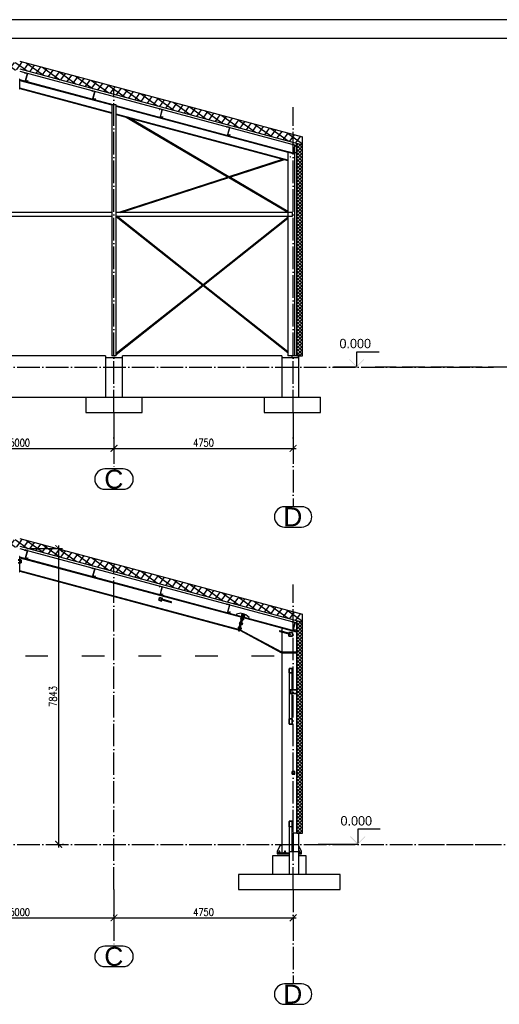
# Paper-space layout '_' of a CAD drawing. Header units: millimetres. Extents: x -84 to 662, y -65 to 409.
# Tile 3 of 8: x 87 to 214, y 148 to 409. Entities that reach past the tile are written whole.
import ezdxf

# ---------------------------------------------------------------- set-up
doc = ezdxf.new("R2010")
doc.units = ezdxf.units.MM
doc.linetypes.add('ACAD_ISO03W100', pattern=[30, 12, -18])
doc.linetypes.add('ACAD_ISO04W100', pattern=[30, 24, -3, 0, -3])
doc.layers.get('0').update_dxf_attribs({"linetype": 'CONTINUOUS'})
doc.layers.get('DEFPOINTS').update_dxf_attribs({"linetype": 'CONTINUOUS'})
doc.layers.add('0-AS', color=7, linetype='CONTINUOUS')
doc.layers.add('FRAME', color=5, linetype='CONTINUOUS')
doc.styles.add('Arial', font='arial.ttf')
doc.styles.add('DIM', font='romans.shx', dxfattribs={"width": 0.8})
doc.dimstyles.new('DIM_100', dxfattribs={"dimtxt": 2, "dimasz": 1.8, "dimexe": 1, "dimexo": 2, "dimgap": 0.5, "dimtad": 1, "dimdec": 0, "dimlfac": 100, "dimzin": 12, "dimdsep": 46, "dimtxsty": 'DIM', "dimblk1": 'ARCHTICK', "dimblk2": 'ARCHTICK', "dimsah": 1, "dimcen": 1, "dimdle": 0.8, "dimclrd": 4, "dimclre": 4, "dimclrt": 3, "dimadec": 1, "dimazin": 0, "dimtfac": 1, "dimtdec": 0, "dimtmove": 0, "dimatfit": 3, "dimldrblk": 'ARCHTICK', "dimfxl": 0, "dimtolj": 1, "dimtzin": 0, "dimarcsym": 0})
pattern_1 = [(144.24585, (-39.0554, 16.3385), (-0.9275896, -1.2883065), []), (234.24585, (-39.0554, 16.3385), (1.2883065, -0.9275896), [])]
pattern_2 = [(144.24585, (-39.0554, -110.195), (-0.9275896, -1.2883065), []), (234.24585, (-39.0554, -110.195), (1.2883065, -0.9275896), [])]

# ---------------------------------------------------------------- blocks, each defined once
blk = doc.blocks.new('*U82')
at = {"layer": 'FRAME'}
for p, q in [((-469.36, 413.51), (-1169.36, 413.51)), ((-474.36, 408.51), (-1144.36, 408.51))]:
    blk.add_line(p, q, dxfattribs=at)
blk = doc.blocks.new('_ArchTick')
at = {"color": 0, "linetype": 'ByBlock', "const_width": 0.15}
blk.add_lwpolyline([(-0.5, -0.5), (0.5, 0.5)], dxfattribs=at)
blk = doc.blocks.new('*D140')
at = {"color": 4, "lineweight": -2}
for p, q in [((61.6, 298.59), (61.6, 294.81)), ((111.6, 299.87), (111.6, 294.81)), ((60.8, 295.81), (112.4, 295.81))]:
    blk.add_line(p, q, dxfattribs=at)
at = {"layer": 'DEFPOINTS', "color": 0}
for p in [(61.6, 300.59), (111.6, 301.87), (111.6, 295.81)]:
    blk.add_point(p, dxfattribs=at)
at = {"color": 4, "lineweight": -2, "xscale": 1.8, "yscale": 1.8, "zscale": 1.8, "rotation": 180}
blk.add_blockref('_ArchTick', (61.6, 295.81), dxfattribs=at)
at = {"color": 4, "lineweight": -2, "xscale": 1.8, "yscale": 1.8, "zscale": 1.8}
blk.add_blockref('_ArchTick', (111.6, 295.81), dxfattribs=at)
at = {"color": 3, "insert": (86.6, 297.31), "char_height": 2, "attachment_point": 5, "style": 'DIM'}
blk.add_mtext('\\A1;5000', dxfattribs=at)
blk = doc.blocks.new('*D141')
at = {"color": 4, "lineweight": -2}
for p, q in [((111.6, 299.87), (111.6, 294.81)), ((159.1, 299.87), (159.1, 294.81)), ((110.8, 295.81), (159.9, 295.81))]:
    blk.add_line(p, q, dxfattribs=at)
at = {"layer": 'DEFPOINTS', "color": 0}
for p in [(111.6, 301.87), (159.1, 301.87), (159.1, 295.81)]:
    blk.add_point(p, dxfattribs=at)
at = {"color": 4, "lineweight": -2, "xscale": 1.8, "yscale": 1.8, "zscale": 1.8, "rotation": 180}
blk.add_blockref('_ArchTick', (111.6, 295.81), dxfattribs=at)
at = {"color": 4, "lineweight": -2, "xscale": 1.8, "yscale": 1.8, "zscale": 1.8}
blk.add_blockref('_ArchTick', (159.1, 295.81), dxfattribs=at)
at = {"color": 3, "insert": (135.35, 297.31), "char_height": 2, "attachment_point": 5, "style": 'DIM'}
blk.add_mtext('\\A1;4750', dxfattribs=at)
blk = doc.blocks.new('*D143')
at = {"color": 4, "lineweight": -2}
for p, q in [((61.6, 176.83), (61.6, 170.36)), ((111.6, 176.83), (111.6, 170.36)), ((60.8, 171.36), (112.4, 171.36))]:
    blk.add_line(p, q, dxfattribs=at)
at = {"layer": 'DEFPOINTS', "color": 0}
for p in [(61.6, 178.83), (111.6, 178.83), (111.6, 171.36)]:
    blk.add_point(p, dxfattribs=at)
at = {"color": 4, "lineweight": -2, "xscale": 1.8, "yscale": 1.8, "zscale": 1.8, "rotation": 180}
blk.add_blockref('_ArchTick', (61.6, 171.36), dxfattribs=at)
at = {"color": 4, "lineweight": -2, "xscale": 1.8, "yscale": 1.8, "zscale": 1.8}
blk.add_blockref('_ArchTick', (111.6, 171.36), dxfattribs=at)
at = {"color": 3, "insert": (86.6, 172.86), "char_height": 2, "attachment_point": 5, "style": 'DIM'}
blk.add_mtext('\\A1;5000', dxfattribs=at)
blk = doc.blocks.new('*D144')
at = {"color": 4, "lineweight": -2}
for p, q in [((111.6, 176.83), (111.6, 170.36)), ((110.8, 171.36), (159.91, 171.36)), ((159.11, 171.75), (159.11, 170.36))]:
    blk.add_line(p, q, dxfattribs=at)
at = {"layer": 'DEFPOINTS', "color": 0}
for p in [(111.6, 178.83), (159.11, 173.75), (159.11, 171.36)]:
    blk.add_point(p, dxfattribs=at)
at = {"color": 4, "lineweight": -2, "xscale": 1.8, "yscale": 1.8, "zscale": 1.8, "rotation": 180}
blk.add_blockref('_ArchTick', (111.6, 171.36), dxfattribs=at)
at = {"color": 4, "lineweight": -2, "xscale": 1.8, "yscale": 1.8, "zscale": 1.8}
blk.add_blockref('_ArchTick', (159.11, 171.36), dxfattribs=at)
at = {"color": 3, "insert": (135.35, 172.86), "char_height": 2, "attachment_point": 5, "style": 'DIM'}
blk.add_mtext('\\A1;4750', dxfattribs=at)
blk = doc.blocks.new('*D149')
at = {"color": 4, "lineweight": -2}
for p, q in [((88.6, 269.26), (97.94, 269.26)), ((96.94, 190.03), (96.94, 270.06)), ((98.22, 190.83), (97.94, 190.83))]:
    blk.add_line(p, q, dxfattribs=at)
at = {"layer": 'DEFPOINTS', "color": 0}
for p in [(86.6, 269.26, 1.2), (96.94, 269.26), (96.22, 190.83)]:
    blk.add_point(p, dxfattribs=at)
at = {"color": 4, "lineweight": -2, "xscale": 1.8, "yscale": 1.8, "zscale": 1.8}
for p, rotation in [((96.94, 269.26), 90), ((96.94, 190.83), 270)]:
    blk.add_blockref('_ArchTick', p, dxfattribs=dict(at, rotation=rotation))
at = {"color": 3, "insert": (95.44, 230.05), "char_height": 2, "attachment_point": 5, "rotation": 90, "style": 'DIM'}
blk.add_mtext('\\A1;7843', dxfattribs=at)

psp = doc.layouts.new('_')

# ---------------------------------------------------------------- hatches: boundary and pattern name
h = psp.add_hatch()
h.set_pattern_fill('ANSI37', color=4, scale=0.5, angle=99.24585)
h.set_pattern_definition(pattern_1)
h.paths.add_polyline_path([(11.601, 378.392), (11.601, 376.321), (86.601, 396.418), (86.601, 398.488)])
h = psp.add_hatch()
h.set_pattern_fill('ANSI37', color=4, scale=0.5, angle=99.24585)
h.set_pattern_definition(pattern_1)
h.paths.add_polyline_path([(161.601, 376.321), (161.601, 378.392), (86.601, 398.488), (86.601, 396.418)])
h = psp.add_hatch()
h.set_pattern_fill('ANSI37', color=4, scale=0.2)
h.set_pattern_definition([(45, (334.68895, 264.3588), (-0.4490128, 0.4490128), []), (135, (334.68895, 264.3588), (-0.4490128, -0.4490128), [])])
h.paths.add_polyline_path([(160.101, 376.723), (161.601, 376.321), (161.601, 320.364), (160.101, 320.364)])
h = psp.add_hatch()
h.set_pattern_fill('ANSI37', color=4, scale=0.5, angle=99.24585)
h.set_pattern_definition(pattern_2)
h.paths.add_polyline_path([(11.601, 251.858), (11.601, 249.788), (86.601, 269.884), (86.601, 271.955)])
h = psp.add_hatch()
h.set_pattern_fill('ANSI37', color=4, scale=0.5, angle=99.24585)
h.set_pattern_definition(pattern_2)
h.paths.add_polyline_path([(161.601, 249.788), (161.601, 251.858), (86.601, 271.955), (86.601, 269.884)])
h = psp.add_hatch()
h.set_pattern_fill('ANSI37', color=4, scale=0.2)
h.set_pattern_definition([(45, (334.68895, 137.8252), (-0.4490128, 0.4490128), []), (135, (334.68895, 137.8252), (-0.4490128, -0.4490128), [])])
h.paths.add_polyline_path([(160.101, 250.19), (161.601, 249.788), (161.601, 193.831), (160.101, 193.831)])
at = {"layer": '0-AS'}
for points in [[(174.095, 319.506), (173.953, 319.364), (175.953, 317.364), (177.953, 319.364), (177.812, 319.506), (175.953, 317.647)], [(174.372, 192.972), (174.231, 192.831), (176.231, 190.831), (178.231, 192.831), (178.089, 192.972), (176.231, 191.113)]]:
    psp.add_hatch(color=4, dxfattribs=at).paths.add_polyline_path(points)

# ---------------------------------------------------------------- linework, layer by layer
at = {"color": 4}
for p, q in [((86.601, 398.488, 1.2), (161.601, 378.392, 1.2)), ((86.601, 396.418, 1.2), (161.601, 376.321, 1.2)), ((86.601, 395.796, 1.2), (160.101, 376.102, 1.2)), ((160.101, 320.364), (160.101, 376.723)), ((161.601, 320.364), (161.601, 378.392)), ((160.101, 320.364), (161.601, 320.364)), ((86.601, 271.955, 1.2), (161.601, 251.858, 1.2)), ((86.601, 269.884, 1.2), (161.601, 249.788, 1.2)), ((86.601, 269.263, 1.2), (160.101, 249.569, 1.2)), ((161.601, 193.831), (161.601, 251.858)), ((160.101, 193.831), (160.101, 250.19)), ((160.101, 193.831), (161.601, 193.831)), ((160.101, 193.831), (161.601, 193.831))]:
    psp.add_line(p, q, dxfattribs=at)
at = {"color": 5, "linetype": 'ACAD_ISO03W100', "ltscale": 0.5}
psp.add_line((13.101, 240.828), (160.101, 240.828), dxfattribs=at)
at = {"layer": '0-AS', "color": 145, "linetype": 'Continuous', "ltscale": 0.25}
for p, q in [((88.02, 395.416), (87.968, 395.223)), ((87.968, 395.223), (87.987, 395.218)), ((87.987, 395.218), (88.034, 395.392)), ((88.677, 395.24), (88.02, 395.416)), ((88.034, 395.392), (88.652, 395.226)), ((88.652, 395.226), (88.14, 393.314)), ((88.164, 393.328), (88.677, 395.24)), ((111.398, 386.864), (86.661, 393.492)), ((86.661, 393.397), (86.661, 393.492)), ((86.661, 393.397), (111.043, 386.864)), ((88.14, 393.314), (88.719, 393.158)), ((88.705, 393.183), (88.164, 393.328)), ((88.752, 393.357), (88.705, 393.183)), ((88.719, 393.158), (88.771, 393.352)), ((88.771, 393.352), (88.752, 393.357)), ((111.001, 384.788), (86.661, 391.31)), ((86.661, 391.215), (86.661, 391.31)), ((86.661, 391.215), (111.001, 384.693)), ((105.889, 390.628), (105.838, 390.435)), ((105.838, 390.435), (105.857, 390.43)), ((105.857, 390.43), (105.904, 390.604)), ((106.546, 390.452), (105.889, 390.628)), ((105.904, 390.604), (106.522, 390.438)), ((106.522, 390.438), (106.009, 388.526)), ((106.034, 388.54), (106.546, 390.452)), ((106.009, 388.526), (106.589, 388.37)), ((106.575, 388.395), (106.034, 388.54)), ((106.621, 388.569), (106.575, 388.395)), ((106.589, 388.37), (106.641, 388.563)), ((106.641, 388.563), (106.621, 388.569)), ((112.201, 386.864), (111.001, 386.864)), ((111.001, 386.864), (111.001, 320.364)), ((112.201, 320.364), (112.201, 386.864)), ((157.701, 374.457), (112.201, 386.649)), ((112.201, 386.554), (157.701, 374.362)), ((112.203, 386.027), (112.201, 386.028)), ((112.203, 386.027), (112.201, 386.02)), ((157.701, 372.275), (112.201, 384.467)), ((112.201, 384.371), (157.701, 372.18)), ((123.759, 385.84), (123.707, 385.647)), ((123.707, 385.647), (123.727, 385.642)), ((123.727, 385.642), (123.773, 385.816)), ((124.416, 385.664), (123.759, 385.84)), ((123.773, 385.816), (124.391, 385.65)), ((124.391, 385.65), (123.879, 383.737)), ((123.879, 383.737), (124.458, 383.582)), ((123.903, 383.751), (124.416, 385.664)), ((124.444, 383.607), (123.903, 383.751)), ((124.491, 383.78), (124.444, 383.607)), ((124.458, 383.582), (124.51, 383.775)), ((124.51, 383.775), (124.491, 383.78)), ((114.859, 383.659), (141.9, 367.765)), ((142.103, 367.831), (115.439, 383.504)), ((141.629, 381.052), (141.577, 380.859)), ((141.577, 380.859), (141.596, 380.853)), ((141.596, 380.854), (141.643, 381.027)), ((142.285, 380.876), (141.629, 381.052)), ((141.643, 381.027), (142.261, 380.862)), ((142.261, 380.862), (141.748, 378.949)), ((141.748, 378.949), (142.328, 378.794)), ((141.773, 378.963), (142.285, 380.876)), ((142.314, 378.818), (141.773, 378.963)), ((142.36, 378.992), (142.314, 378.818)), ((142.328, 378.794), (142.38, 378.987)), ((142.38, 378.987), (142.36, 378.992)), ((159.015, 376.393), (158.964, 376.2)), ((158.964, 376.2), (158.983, 376.195)), ((158.983, 376.195), (159.029, 376.369)), ((159.672, 376.217), (159.015, 376.393)), ((159.029, 376.369), (159.648, 376.203)), ((159.648, 376.203), (159.135, 374.29)), ((159.16, 374.305), (159.672, 376.217)), ((159.573, 375.924), (159.501, 375.924)), ((159.501, 375.924), (159.501, 375.657)), ((160.101, 375.924), (159.594, 375.924)), ((160.101, 320.364), (160.101, 375.924)), ((157.701, 374.457), (157.701, 374.354)), ((157.701, 374.354), (157.799, 374.327)), ((157.701, 374.354), (157.701, 320.364)), ((157.799, 320.364), (157.799, 374.327)), ((159.135, 374.29), (159.715, 374.135)), ((159.701, 374.16), (159.16, 374.305)), ((159.501, 375.58), (159.501, 374.213)), ((159.501, 374.192), (159.501, 320.364)), ((159.747, 374.334), (159.701, 374.16)), ((159.715, 374.135), (159.766, 374.328)), ((159.766, 374.328), (159.747, 374.334)), ((156.511, 372.499), (142.103, 367.831)), ((142.288, 367.722), (156.795, 372.423)), ((158.452, 373.043), (158.434, 373.097)), ((158.469, 372.99), (158.452, 373.043)), ((141.9, 367.765), (112.885, 358.364)), ((113.404, 358.364), (142.084, 367.656)), ((142.084, 367.656), (157.701, 358.477)), ((157.701, 358.662), (142.288, 367.722)), ((111.001, 358.364), (62.201, 358.364)), ((157.701, 358.364), (112.201, 358.364)), ((158.901, 358.364), (157.799, 358.364)), ((158.901, 357.364), (158.901, 358.364)), ((158.901, 357.864), (158.93, 357.913)), ((158.936, 357.82), (158.901, 357.864)), ((62.201, 357.364), (111.001, 357.364)), ((112.201, 357.364), (157.701, 357.364)), ((112.201, 357.286), (135.123, 339.114)), ((135.251, 339.216), (112.361, 357.364)), ((157.701, 357.015), (135.251, 339.216)), ((135.38, 339.114), (157.701, 356.811)), ((157.799, 357.364), (158.901, 357.364)), ((135.123, 339.114), (112.201, 320.942)), ((112.201, 320.738), (135.251, 339.012)), ((135.251, 339.012), (157.701, 321.213)), ((157.701, 321.418), (135.38, 339.114)), ((112.201, 320.364), (111.001, 320.364)), ((111.601, 320.364), (111.636, 320.32)), ((111.636, 320.32), (111.651, 320.301)), ((111.651, 320.301), (111.73, 320.364)), ((159.501, 320.364), (157.701, 320.364)), ((158.773, 320.364), (158.852, 320.301)), ((158.852, 320.301), (158.866, 320.32)), ((158.866, 320.32), (158.901, 320.364)), ((158.901, 320.364), (158.936, 320.409)), ((160.101, 320.364), (159.501, 320.364)), ((88.02, 268.883), (87.968, 268.69)), ((88.677, 268.707), (88.02, 268.883)), ((145.501, 251.193), (86.661, 266.959)), ((86.661, 266.827), (86.661, 266.959)), ((86.661, 266.827), (145.468, 251.07)), ((87.968, 268.69), (87.987, 268.684)), ((87.987, 268.684), (88.034, 268.858)), ((88.034, 268.858), (88.652, 268.693)), ((88.652, 268.693), (88.14, 266.78)), ((88.14, 266.78), (88.719, 266.625)), ((88.164, 266.794), (88.677, 268.707)), ((88.705, 266.649), (88.164, 266.794)), ((88.752, 266.823), (88.705, 266.649)), ((88.719, 266.625), (88.771, 266.818)), ((88.771, 266.818), (88.752, 266.823)), ((87.001, 266.243), (86.201, 266.243)), ((86.201, 265.443), (87.001, 265.443)), ((86.231, 266.213), (86.971, 266.213)), ((86.971, 265.473), (86.231, 265.473)), ((86.971, 266.213), (86.971, 265.473)), ((87.001, 265.443), (87.001, 266.243)), ((105.889, 264.095), (105.838, 263.901)), ((105.838, 263.901), (105.857, 263.896)), ((105.857, 263.896), (105.904, 264.07)), ((106.546, 263.919), (105.889, 264.095)), ((105.904, 264.07), (106.522, 263.904)), ((106.522, 263.904), (106.009, 261.992)), ((106.034, 262.006), (106.546, 263.919)), ((144.602, 247.838), (86.661, 263.363)), ((86.661, 263.232), (86.661, 263.363)), ((86.661, 263.232), (144.569, 247.715)), ((106.009, 261.992), (106.589, 261.837)), ((106.575, 261.861), (106.034, 262.006)), ((106.621, 262.035), (106.575, 261.861)), ((106.589, 261.837), (106.641, 262.03)), ((106.641, 262.03), (106.621, 262.035)), ((123.759, 259.306), (123.707, 259.113)), ((123.707, 259.113), (123.727, 259.108)), ((123.727, 259.108), (123.773, 259.282)), ((124.416, 259.13), (123.759, 259.306)), ((123.773, 259.282), (124.391, 259.116)), ((124.391, 259.116), (123.879, 257.204)), ((123.903, 257.218), (124.416, 259.13)), ((123.672, 256.317), (123.471, 255.565)), ((123.502, 255.565), (123.694, 256.28)), ((124.445, 256.11), (123.672, 256.317)), ((123.694, 256.28), (124.408, 256.089)), ((123.879, 257.204), (124.458, 257.048)), ((124.444, 257.073), (123.903, 257.218)), ((124.333, 255.809), (123.976, 255.904)), ((124.408, 256.089), (124.217, 255.374)), ((124.238, 255.337), (124.445, 256.11)), ((124.491, 257.247), (124.444, 257.073)), ((124.458, 257.048), (124.51, 257.242)), ((124.51, 257.242), (124.491, 257.247)), ((123.471, 255.565), (123.465, 255.544)), ((123.465, 255.544), (124.238, 255.337)), ((124.217, 255.374), (123.502, 255.565)), ((123.934, 255.75), (124.292, 255.654)), ((124.321, 255.646), (126.767, 254.991)), ((126.808, 255.145), (124.362, 255.801)), ((126.698, 255.092), (126.739, 255.14)), ((126.71, 255.03), (126.698, 255.092)), ((126.767, 254.991), (126.71, 255.03)), ((126.739, 255.14), (126.808, 255.145)), ((126.767, 254.991), (126.836, 254.997)), ((126.866, 255.106), (126.808, 255.145)), ((126.836, 254.997), (126.877, 255.044)), ((126.877, 255.044), (126.866, 255.106)), ((141.629, 254.518), (141.577, 254.325)), ((141.577, 254.325), (141.596, 254.32)), ((141.596, 254.32), (141.643, 254.494)), ((142.285, 254.342), (141.629, 254.518)), ((141.643, 254.494), (142.261, 254.328)), ((142.261, 254.328), (141.748, 252.416)), ((141.773, 252.43), (142.285, 254.342)), ((141.748, 252.416), (142.328, 252.26)), ((142.314, 252.285), (141.773, 252.43)), ((142.36, 252.459), (142.314, 252.285)), ((142.328, 252.26), (142.38, 252.453)), ((142.38, 252.453), (142.36, 252.459)), ((159.015, 249.86), (158.964, 249.666)), ((158.964, 249.666), (158.983, 249.661)), ((158.983, 249.661), (159.029, 249.835)), ((159.672, 249.684), (159.015, 249.86)), ((159.029, 249.835), (159.648, 249.669)), ((159.648, 249.669), (159.135, 247.757)), ((159.16, 247.771), (159.672, 249.684)), ((155.534, 247.424), (155.493, 247.377)), ((155.493, 247.377), (155.504, 247.315)), ((155.504, 247.315), (155.562, 247.275)), ((155.603, 247.43), (155.534, 247.424)), ((155.631, 247.281), (155.562, 247.275)), ((155.562, 247.275), (157.951, 246.635)), ((155.603, 247.43), (155.66, 247.39)), ((157.951, 246.801), (155.603, 247.43)), ((155.672, 247.329), (155.631, 247.281)), ((155.66, 247.39), (155.672, 247.329)), ((158.951, 247.031), (157.951, 247.031)), ((157.951, 247.031), (157.951, 246.031)), ((157.951, 246.031), (158.951, 246.031)), ((157.981, 247.001), (158.921, 247.001)), ((157.981, 246.061), (157.981, 247.001)), ((158.435, 246.671), (157.981, 246.793)), ((157.981, 246.627), (158.394, 246.516)), ((158.921, 246.061), (157.981, 246.061)), ((158.921, 247.001), (158.921, 246.061)), ((158.951, 246.031), (158.951, 247.031)), ((159.135, 247.757), (159.715, 247.602)), ((159.701, 247.626), (159.16, 247.771)), ((159.747, 247.8), (159.701, 247.626)), ((159.715, 247.602), (159.766, 247.795)), ((159.766, 247.795), (159.747, 247.8)), ((158.851, 237.448), (158.051, 237.448)), ((158.051, 237.448), (158.051, 236.256)), ((158.851, 236.256), (158.051, 236.256)), ((158.051, 236.256), (158.051, 231.062)), ((158.821, 237.403), (158.081, 237.403)), ((158.081, 236.301), (158.081, 237.403)), ((158.821, 236.301), (158.081, 236.301)), ((158.821, 237.403), (158.821, 236.301)), ((158.821, 237.403), (158.821, 236.301)), ((158.851, 236.256), (158.851, 237.448)), ((158.851, 231.831), (158.851, 236.256)), ((158.051, 231.545), (158.051, 224.209)), ((160.101, 231.831), (158.301, 231.831)), ((158.301, 231.831), (158.301, 230.831)), ((158.301, 230.831), (160.101, 230.831)), ((158.341, 231.791), (160.061, 231.791)), ((158.341, 230.871), (158.341, 231.791)), ((160.061, 230.871), (158.341, 230.871)), ((158.851, 231.062), (158.851, 231.791)), ((158.851, 230.871), (158.851, 231.545)), ((158.851, 224.209), (158.851, 230.831)), ((160.061, 231.791), (160.061, 230.871)), ((160.101, 230.831), (160.101, 231.831)), ((158.051, 224.209), (158.851, 224.209)), ((158.051, 224.209), (158.051, 222.718)), ((158.051, 222.718), (158.851, 222.718)), ((158.081, 224.153), (158.821, 224.153)), ((158.081, 222.774), (158.081, 224.153)), ((158.081, 222.774), (158.821, 222.774)), ((158.821, 224.153), (158.821, 222.774)), ((158.851, 222.718), (158.851, 224.209)), ((159.551, 210.181), (158.851, 210.181)), ((158.851, 209.481), (158.851, 210.181)), ((158.851, 209.481), (159.551, 209.481)), ((158.891, 210.141), (159.511, 210.141)), ((158.891, 209.521), (158.891, 210.141)), ((159.511, 209.521), (158.891, 209.521)), ((159.511, 210.141), (159.511, 209.521)), ((159.551, 209.481), (159.551, 210.181)), ((158.851, 196.943), (158.051, 196.943)), ((158.051, 196.943), (158.051, 195.452)), ((158.821, 196.887), (158.081, 196.887)), ((158.081, 195.508), (158.081, 196.887)), ((158.821, 196.887), (158.821, 195.508)), ((158.851, 195.452), (158.851, 196.943)), ((158.851, 195.452), (158.051, 195.452)), ((158.051, 195.452), (158.051, 188.531)), ((158.821, 195.508), (158.081, 195.508)), ((158.851, 188.831), (158.851, 195.452)), ((158.051, 188.331), (158.051, 188.116)), ((158.051, 188.116), (158.101, 188.116))]:
    psp.add_line(p, q, dxfattribs=at)
at = {"layer": '0-AS', "color": 30, "linetype": 'Continuous', "ltscale": 0.25}
for p, q in [((86.661, 393.702), (86.541, 393.702)), ((86.661, 391.102), (86.661, 393.702)), ((86.541, 391.102), (86.661, 391.102)), ((157.817, 374.426), (157.792, 374.33)), ((157.792, 374.33), (159.501, 373.871)), ((159.501, 373.975), (157.817, 374.426)), ((86.661, 267.168), (86.541, 267.168)), ((86.661, 266.243), (86.661, 267.168)), ((86.661, 265.473), (86.661, 266.213)), ((86.661, 263.068), (86.661, 265.443)), ((86.541, 263.068), (86.661, 263.068)), ((144.13, 251.871), (144.052, 251.581)), ((145.225, 252.095), (144.13, 251.871)), ((145.708, 251.965), (144.518, 247.522)), ((145.901, 251.914), (144.711, 247.47)), ((145.901, 251.914), (144.711, 247.47)), ((144.904, 247.419), (145.857, 250.973)), ((145.708, 251.965), (145.225, 252.095)), ((145.405, 251.219), (145.527, 251.289)), ((145.901, 251.914), (145.708, 251.965)), ((145.856, 250.973), (159.953, 247.196)), ((145.857, 250.973), (145.888, 251.089)), ((145.888, 251.089), (146.095, 251.862)), ((159.981, 247.313), (145.888, 251.089)), ((146.095, 251.862), (145.901, 251.914)), ((145.913, 251.186), (145.984, 251.063)), ((146.578, 251.732), (146.095, 251.862)), ((147.414, 250.991), (146.578, 251.732)), ((147.336, 250.701), (147.414, 250.991)), ((156.101, 248.228), (156.101, 248.196)), ((156.221, 248.196), (156.101, 248.196)), ((156.101, 248.196), (156.101, 247.296)), ((156.221, 247.264), (156.221, 248.196)), ((160.101, 249.396), (159.981, 249.396)), ((159.981, 249.396), (159.981, 231.831)), ((160.101, 231.831), (160.101, 249.396)), ((144.518, 247.522), (144.711, 247.47)), ((144.711, 247.47), (144.904, 247.419)), ((145.014, 247.717), (144.957, 247.611)), ((144.957, 247.611), (156.045, 241.645)), ((145.014, 247.717), (144.988, 247.731)), ((156.101, 241.751), (145.014, 247.717)), ((156.101, 247.131), (156.101, 188.531)), ((156.221, 188.531), (156.221, 247.099)), ((159.953, 247.196), (159.981, 247.303)), ((159.984, 247.312), (159.981, 247.313)), ((159.981, 247.303), (159.984, 247.312)), ((156.045, 241.645), (156.101, 241.749)), ((156.102, 241.751), (156.101, 241.751)), ((156.101, 241.749), (156.102, 241.751)), ((159.981, 241.751), (156.221, 241.751)), ((156.221, 241.631), (159.981, 241.631)), ((159.981, 231.791), (159.981, 230.871)), ((159.981, 230.831), (159.981, 193.831)), ((160.101, 193.831), (160.101, 230.831)), ((155.701, 190.531), (154.901, 189.031)), ((154.901, 189.031), (154.901, 188.531)), ((158.101, 188.531), (154.901, 188.531)), ((154.901, 188.531), (154.901, 188.331)), ((154.901, 188.331), (158.101, 188.331)), ((155.801, 188.631), (155.101, 188.631)), ((155.101, 188.631), (155.101, 188.531)), ((156.101, 190.531), (155.701, 190.531)), ((155.801, 188.531), (155.801, 188.631)), ((156.001, 188.531), (156.101, 188.631)), ((156.221, 188.531), (156.101, 188.531)), ((157.301, 188.631), (156.601, 188.631)), ((156.601, 188.631), (156.601, 188.531)), ((157.301, 188.531), (157.301, 188.631)), ((161.301, 189.031), (160.601, 190.343)), ((161.101, 188.631), (160.601, 188.631)), ((161.301, 188.531), (160.601, 188.531)), ((160.601, 188.331), (161.301, 188.331)), ((161.101, 188.531), (161.101, 188.631)), ((161.301, 188.531), (161.301, 189.031)), ((161.301, 188.331), (161.301, 188.531))]:
    psp.add_line(p, q, dxfattribs=at)
at = {"layer": '0-AS', "color": 1, "linetype": 'ACAD_ISO04W100', "ltscale": 0.25}
for p, q in [((111.601, 305.364), (111.601, 391.251)), ((159.101, 305.364), (159.101, 386.251)), ((-35.636, 317.364), (212.275, 317.364)), ((111.601, 317.364), (111.601, 317.364)), ((159.101, 317.364), (159.101, 317.364)), ((650.065, 317.364), (180.852, 317.364)), ((111.601, 305.364), (111.601, 290.364)), ((159.101, 305.364), (159.101, 280.364)), ((111.601, 178.831), (111.601, 264.717)), ((159.101, 178.831), (159.101, 259.717)), ((-35.636, 190.831), (212.275, 190.831)), ((111.601, 190.831), (111.601, 190.831)), ((159.101, 190.831), (159.101, 190.831)), ((193.187, 190.831), (662.4, 190.831)), ((111.601, 178.831), (111.601, 163.831)), ((159.101, 178.831), (159.101, 153.831))]:
    psp.add_line(p, q, dxfattribs=at)
at = {"layer": '0-AS', "color": 4}
for p, q in [((181.953, 321.364), (175.953, 321.364)), ((175.953, 321.364), (175.953, 317.647)), ((175.953, 317.364), (169.851, 317.364)), ((182.231, 194.831), (176.231, 194.831)), ((176.231, 194.831), (176.231, 191.113)), ((176.231, 190.831), (165.74, 190.831))]:
    psp.add_line(p, q, dxfattribs=at)
at = {"layer": '0-AS', "color": 3, "linetype": 'Continuous', "ltscale": 0.25}
for p, q in [((109.351, 320.364), (63.851, 320.364)), ((109.351, 320.364), (109.351, 309.364)), ((113.851, 319.864), (109.351, 319.864)), ((109.351, 319.864), (109.351, 309.364)), ((156.101, 320.364), (113.851, 320.364)), ((113.851, 309.364), (113.851, 320.364)), ((113.851, 309.364), (113.851, 319.864)), ((156.101, 320.364), (156.101, 309.364)), ((160.601, 319.864), (156.101, 319.864)), ((156.101, 319.864), (156.101, 309.364)), ((158.801, 320.341), (158.801, 319.864)), ((160.601, 320.364), (160.101, 320.364)), ((160.601, 319.864), (160.601, 320.364)), ((160.601, 309.364), (160.601, 319.864)), ((69.101, 309.364), (104.101, 309.364)), ((104.101, 309.364), (119.101, 309.364)), ((104.101, 309.364), (104.101, 305.364)), ((119.101, 309.364), (151.401, 309.364)), ((119.101, 305.364), (119.101, 309.364)), ((151.401, 309.364), (166.401, 309.364)), ((151.401, 309.364), (151.401, 305.364)), ((166.401, 305.364), (166.401, 309.364)), ((104.101, 305.364), (119.101, 305.364)), ((151.401, 305.364), (166.401, 305.364)), ((160.601, 193.831), (159.101, 193.831)), ((159.101, 193.831), (159.101, 188.831)), ((160.601, 188.831), (160.601, 193.831)), ((160.601, 188.831), (158.101, 188.831)), ((158.101, 188.831), (158.101, 182.831)), ((160.601, 188.831), (159.101, 188.831)), ((160.601, 182.831), (160.601, 188.831)), ((158.101, 187.831), (153.601, 187.831)), ((153.601, 187.831), (153.601, 182.831)), ((162.601, 187.831), (160.601, 187.831)), ((162.601, 182.831), (162.601, 187.831)), ((171.601, 182.831), (144.601, 182.831)), ((144.601, 182.831), (144.601, 178.831)), ((160.601, 182.831), (158.101, 182.831)), ((171.601, 178.831), (171.601, 182.831)), ((144.601, 178.831), (171.601, 178.831))]:
    psp.add_line(p, q, dxfattribs=at)
at = {"layer": '0-AS', "color": 2, "linetype": 'Continuous', "ltscale": 0.25}
for p, q in [((114.011, 290.364), (109.191, 290.364)), ((109.191, 284.964), (114.011, 284.964)), ((161.368, 280.364), (156.834, 280.364)), ((156.834, 274.964), (161.368, 274.964)), ((114.011, 163.831), (109.191, 163.831)), ((109.191, 158.431), (114.011, 158.431)), ((161.368, 153.831), (156.834, 153.831)), ((156.834, 148.431), (161.368, 148.431))]:
    psp.add_line(p, q, dxfattribs=at)
at = {"layer": '0-AS', "color": 9, "linetype": 'Continuous', "ltscale": 0.25}
for p, q in [((145.172, 250.621), (145.149, 250.536)), ((145.217, 250.79), (145.172, 250.621)), ((145.298, 250.587), (145.172, 250.621)), ((145.24, 250.875), (145.217, 250.79)), ((145.217, 250.79), (145.343, 250.756)), ((145.366, 250.841), (145.24, 250.875)), ((145.302, 250.603), (145.294, 250.572)), ((145.311, 250.637), (145.302, 250.603)), ((145.32, 250.672), (145.311, 250.637)), ((145.33, 250.707), (145.32, 250.672)), ((145.339, 250.74), (145.33, 250.707)), ((145.347, 250.771), (145.339, 250.74)), ((145.354, 250.798), (145.347, 250.771)), ((145.36, 250.82), (145.354, 250.798)), ((145.364, 250.837), (145.36, 250.82)), ((145.367, 250.847), (145.364, 250.837)), ((145.368, 250.85), (145.367, 250.847)), ((145.407, 250.84), (145.368, 250.85)), ((145.418, 251.538), (145.395, 251.454)), ((145.395, 251.454), (145.521, 251.42)), ((145.463, 251.708), (145.418, 251.538)), ((145.543, 251.505), (145.418, 251.538)), ((145.486, 251.792), (145.463, 251.708)), ((145.463, 251.708), (145.589, 251.674)), ((145.611, 251.759), (145.486, 251.792)), ((145.519, 251.414), (145.518, 251.411)), ((145.518, 251.411), (145.557, 251.4)), ((145.522, 251.424), (145.519, 251.414)), ((145.526, 251.441), (145.522, 251.424)), ((145.532, 251.463), (145.526, 251.441)), ((145.54, 251.49), (145.532, 251.463)), ((145.548, 251.521), (145.54, 251.49)), ((145.557, 251.555), (145.548, 251.521)), ((145.566, 251.589), (145.557, 251.555)), ((145.575, 251.624), (145.566, 251.589)), ((145.584, 251.658), (145.575, 251.624)), ((145.593, 251.689), (145.584, 251.658)), ((145.6, 251.716), (145.593, 251.689)), ((145.606, 251.738), (145.6, 251.716)), ((145.61, 251.754), (145.606, 251.738)), ((145.613, 251.765), (145.61, 251.754)), ((145.614, 251.768), (145.613, 251.765)), ((145.653, 251.758), (145.614, 251.768)), ((145.832, 250.726), (145.793, 250.737)), ((145.802, 250.616), (145.793, 250.582)), ((145.81, 250.647), (145.802, 250.616)), ((145.807, 250.632), (145.961, 250.591)), ((145.818, 250.674), (145.81, 250.647)), ((145.824, 250.696), (145.818, 250.674)), ((145.828, 250.713), (145.824, 250.696)), ((145.831, 250.723), (145.828, 250.713)), ((145.984, 250.675), (145.829, 250.717)), ((145.832, 250.726), (145.831, 250.723)), ((145.943, 251.297), (145.982, 251.286)), ((145.961, 250.591), (145.984, 250.675)), ((146.071, 250.574), (145.964, 250.603)), ((145.983, 251.29), (145.982, 251.286)), ((145.986, 251.3), (145.983, 251.29)), ((145.984, 251.296), (146.139, 251.255)), ((145.99, 251.317), (145.986, 251.3)), ((145.996, 251.339), (145.99, 251.317)), ((146.003, 251.366), (145.996, 251.339)), ((146.011, 251.397), (146.003, 251.366)), ((146.162, 251.339), (146.007, 251.381)), ((146.02, 251.43), (146.011, 251.397)), ((146.03, 251.465), (146.02, 251.43)), ((146.039, 251.5), (146.03, 251.465)), ((146.078, 251.644), (146.039, 251.654)), ((146.048, 251.534), (146.039, 251.5)), ((146.056, 251.564), (146.048, 251.534)), ((146.052, 251.55), (146.207, 251.508)), ((146.064, 251.592), (146.056, 251.564)), ((146.07, 251.614), (146.064, 251.592)), ((146.075, 251.634), (146.068, 251.609)), ((146.074, 251.63), (146.07, 251.614)), ((146.077, 251.64), (146.074, 251.63)), ((146.23, 251.593), (146.075, 251.634)), ((146.078, 251.644), (146.077, 251.64)), ((146.139, 251.255), (146.162, 251.339)), ((146.158, 251.327), (146.265, 251.299)), ((146.162, 251.339), (146.207, 251.508)), ((146.207, 251.508), (146.23, 251.593)), ((146.316, 251.492), (146.21, 251.52)), ((146.265, 251.299), (146.267, 251.306)), ((146.267, 251.306), (146.272, 251.327)), ((146.272, 251.327), (146.281, 251.358)), ((146.281, 251.358), (146.291, 251.395)), ((146.291, 251.395), (146.3, 251.432)), ((146.3, 251.432), (146.309, 251.464)), ((146.309, 251.464), (146.314, 251.485)), ((146.314, 251.485), (146.316, 251.492)), ((144.525, 248.206), (144.502, 248.121)), ((144.502, 248.121), (144.628, 248.088)), ((144.57, 248.375), (144.525, 248.206)), ((144.651, 248.172), (144.525, 248.206)), ((144.593, 248.46), (144.57, 248.375)), ((144.57, 248.375), (144.696, 248.342)), ((144.719, 248.426), (144.593, 248.46)), ((144.626, 248.082), (144.625, 248.078)), ((144.625, 248.078), (144.664, 248.068)), ((144.629, 248.092), (144.626, 248.082)), ((144.633, 248.108), (144.629, 248.092)), ((144.639, 248.131), (144.633, 248.108)), ((144.647, 248.158), (144.639, 248.131)), ((144.655, 248.189), (144.647, 248.158)), ((144.664, 248.222), (144.655, 248.189)), ((144.673, 248.257), (144.664, 248.222)), ((144.683, 248.292), (144.673, 248.257)), ((144.692, 248.325), (144.683, 248.292)), ((144.7, 248.356), (144.692, 248.325)), ((144.707, 248.383), (144.7, 248.356)), ((144.713, 248.406), (144.707, 248.383)), ((144.717, 248.422), (144.713, 248.406)), ((144.72, 248.432), (144.717, 248.422)), ((144.721, 248.436), (144.72, 248.432)), ((144.76, 248.425), (144.721, 248.436)), ((144.848, 249.413), (144.826, 249.329)), ((144.826, 249.329), (144.951, 249.295)), ((144.894, 249.583), (144.848, 249.413)), ((144.974, 249.38), (144.848, 249.413)), ((144.916, 249.667), (144.894, 249.583)), ((144.894, 249.583), (145.019, 249.549)), ((145.042, 249.634), (144.916, 249.667)), ((144.95, 249.289), (144.949, 249.286)), ((144.949, 249.286), (144.987, 249.275)), ((144.952, 249.299), (144.95, 249.289)), ((144.957, 249.316), (144.952, 249.299)), ((144.963, 249.338), (144.957, 249.316)), ((144.97, 249.365), (144.963, 249.338)), ((144.978, 249.396), (144.97, 249.365)), ((144.987, 249.429), (144.978, 249.396)), ((144.997, 249.464), (144.987, 249.429)), ((145.006, 249.499), (144.997, 249.464)), ((145.015, 249.533), (145.006, 249.499)), ((145.023, 249.564), (145.015, 249.533)), ((145.031, 249.591), (145.023, 249.564)), ((145.037, 249.613), (145.031, 249.591)), ((145.041, 249.629), (145.037, 249.613)), ((145.044, 249.64), (145.041, 249.629)), ((145.045, 249.643), (145.044, 249.64)), ((145.083, 249.633), (145.045, 249.643)), ((145.103, 248.006), (145.097, 247.984)), ((145.103, 248.006), (145.099, 247.991)), ((145.11, 248.033), (145.103, 248.006)), ((145.119, 248.064), (145.11, 248.033)), ((145.269, 248.007), (145.114, 248.048)), ((145.127, 248.098), (145.119, 248.064)), ((145.137, 248.133), (145.127, 248.098)), ((145.146, 248.168), (145.137, 248.133)), ((145.185, 248.311), (145.146, 248.322)), ((145.155, 248.201), (145.146, 248.168)), ((145.149, 250.536), (145.275, 250.503)), ((145.163, 248.232), (145.155, 248.201)), ((145.159, 248.217), (145.314, 248.176)), ((145.171, 248.259), (145.163, 248.232)), ((145.177, 248.281), (145.171, 248.259)), ((145.181, 248.298), (145.177, 248.281)), ((145.184, 248.308), (145.181, 248.298)), ((145.337, 248.26), (145.182, 248.302)), ((145.185, 248.311), (145.184, 248.308)), ((145.246, 247.922), (145.269, 248.007)), ((145.265, 247.995), (145.372, 247.966)), ((145.269, 248.007), (145.314, 248.176)), ((145.273, 250.496), (145.272, 250.493)), ((145.272, 250.493), (145.311, 250.483)), ((145.276, 250.507), (145.273, 250.496)), ((145.28, 250.523), (145.276, 250.507)), ((145.286, 250.545), (145.28, 250.523)), ((145.294, 250.572), (145.286, 250.545)), ((145.314, 248.176), (145.337, 248.26)), ((145.315, 248.181), (145.316, 248.184)), ((145.424, 248.159), (145.317, 248.188)), ((145.374, 249.172), (145.412, 249.161)), ((145.374, 247.974), (145.379, 247.995)), ((145.379, 247.995), (145.388, 248.026)), ((145.388, 248.026), (145.398, 248.063)), ((145.398, 248.063), (145.408, 248.1)), ((145.408, 248.1), (145.416, 248.131)), ((145.413, 249.165), (145.412, 249.161)), ((145.416, 249.175), (145.413, 249.165)), ((145.415, 249.171), (145.57, 249.13)), ((145.421, 249.192), (145.416, 249.175)), ((145.416, 248.131), (145.422, 248.152)), ((145.426, 249.214), (145.421, 249.192)), ((145.422, 248.152), (145.424, 248.159)), ((145.434, 249.241), (145.426, 249.214)), ((145.442, 249.272), (145.434, 249.241)), ((145.592, 249.214), (145.438, 249.256)), ((145.451, 249.305), (145.442, 249.272)), ((145.46, 249.34), (145.451, 249.305)), ((145.461, 249.344), (145.459, 249.335)), ((145.47, 249.375), (145.46, 249.34)), ((145.508, 249.519), (145.47, 249.529)), ((145.479, 249.408), (145.47, 249.375)), ((145.487, 249.439), (145.479, 249.408)), ((145.483, 249.425), (145.638, 249.383)), ((145.494, 249.466), (145.487, 249.439)), ((145.5, 249.489), (145.494, 249.466)), ((145.505, 249.505), (145.5, 249.489)), ((145.507, 249.515), (145.505, 249.505)), ((145.66, 249.468), (145.506, 249.509)), ((145.508, 249.519), (145.507, 249.515)), ((145.57, 249.13), (145.592, 249.214)), ((145.589, 249.202), (145.695, 249.174)), ((145.592, 249.214), (145.638, 249.383)), ((145.638, 249.383), (145.66, 249.468)), ((145.747, 249.367), (145.641, 249.395)), ((145.695, 249.174), (145.697, 249.181)), ((145.697, 250.379), (145.736, 250.369)), ((145.697, 249.181), (145.703, 249.202)), ((145.703, 249.202), (145.711, 249.233)), ((145.711, 249.233), (145.721, 249.27)), ((145.721, 249.27), (145.731, 249.307)), ((145.731, 249.307), (145.739, 249.339)), ((145.737, 250.372), (145.736, 250.369)), ((145.739, 250.378), (145.737, 250.372)), ((145.75, 250.421), (145.739, 250.378)), ((145.739, 250.378), (145.893, 250.337)), ((145.739, 249.339), (145.745, 249.359)), ((145.745, 249.359), (145.747, 249.367)), ((145.757, 250.448), (145.75, 250.421)), ((145.766, 250.479), (145.757, 250.448)), ((145.916, 250.422), (145.761, 250.463)), ((145.775, 250.513), (145.766, 250.479)), ((145.784, 250.548), (145.775, 250.513)), ((145.793, 250.582), (145.784, 250.548)), ((145.893, 250.337), (145.916, 250.422)), ((145.913, 250.41), (146.019, 250.381)), ((145.916, 250.422), (145.961, 250.591)), ((146.019, 250.381), (146.021, 250.388)), ((146.021, 250.388), (146.026, 250.409)), ((146.026, 250.409), (146.035, 250.441)), ((146.035, 250.441), (146.045, 250.478)), ((146.045, 250.478), (146.055, 250.515)), ((146.055, 250.515), (146.063, 250.546)), ((146.063, 250.546), (146.069, 250.567)), ((146.069, 250.567), (146.071, 250.574)), ((145.05, 247.964), (145.089, 247.954)), ((145.09, 247.957), (145.089, 247.954)), ((145.093, 247.968), (145.09, 247.957)), ((145.091, 247.964), (145.246, 247.922)), ((145.097, 247.984), (145.093, 247.968)), ((145.372, 247.966), (145.374, 247.974))]:
    psp.add_line(p, q, dxfattribs=at)
at = {"layer": '0-AS', "color": 7, "linetype": 'Continuous', "ltscale": 0.25}
for p, q in [((155.291, 188.661), (155.266, 188.661)), ((155.266, 188.661), (155.266, 188.631)), ((155.359, 188.661), (155.291, 188.661)), ((155.291, 188.631), (155.291, 188.661)), ((155.451, 189.021), (155.309, 189.021)), ((155.309, 189.021), (155.309, 188.841)), ((155.309, 188.841), (155.451, 188.841)), ((155.309, 188.841), (155.309, 188.661)), ((155.309, 188.841), (155.451, 188.841)), ((155.451, 188.661), (155.359, 188.661)), ((155.359, 188.661), (155.359, 188.631)), ((155.594, 189.021), (155.451, 189.021)), ((155.451, 189.021), (155.451, 188.841)), ((155.451, 188.841), (155.594, 188.841)), ((155.451, 188.841), (155.451, 188.661)), ((155.451, 188.841), (155.594, 188.841)), ((155.544, 188.661), (155.451, 188.661)), ((155.451, 188.661), (155.451, 188.631)), ((155.612, 188.661), (155.544, 188.661)), ((155.544, 188.631), (155.544, 188.661)), ((155.594, 188.841), (155.594, 189.021)), ((155.594, 188.661), (155.594, 188.841)), ((155.636, 188.661), (155.612, 188.661)), ((155.612, 188.631), (155.612, 188.661)), ((155.636, 188.631), (155.636, 188.661)), ((156.791, 188.661), (156.766, 188.661)), ((156.766, 188.661), (156.766, 188.631)), ((156.859, 188.661), (156.791, 188.661)), ((156.791, 188.631), (156.791, 188.661)), ((156.951, 189.021), (156.809, 189.021)), ((156.809, 189.021), (156.809, 188.841)), ((156.809, 188.841), (156.951, 188.841)), ((156.809, 188.841), (156.951, 188.841)), ((156.809, 188.841), (156.809, 188.661)), ((156.951, 188.661), (156.859, 188.661)), ((156.859, 188.661), (156.859, 188.631)), ((157.094, 189.021), (156.951, 189.021)), ((156.951, 189.021), (156.951, 188.841)), ((156.951, 188.841), (157.094, 188.841)), ((156.951, 188.841), (157.094, 188.841)), ((156.951, 188.841), (156.951, 188.661)), ((157.044, 188.661), (156.951, 188.661)), ((156.951, 188.661), (156.951, 188.631)), ((157.112, 188.661), (157.044, 188.661)), ((157.044, 188.631), (157.044, 188.661)), ((157.094, 188.841), (157.094, 189.021)), ((157.094, 188.661), (157.094, 188.841)), ((157.136, 188.661), (157.112, 188.661)), ((157.112, 188.631), (157.112, 188.661)), ((157.136, 188.631), (157.136, 188.661)), ((160.659, 188.661), (160.601, 188.661)), ((160.751, 189.021), (160.609, 189.021)), ((160.609, 189.021), (160.609, 188.841)), ((160.609, 188.841), (160.751, 188.841)), ((160.609, 188.841), (160.751, 188.841)), ((160.609, 188.841), (160.609, 188.661)), ((160.751, 188.661), (160.659, 188.661)), ((160.659, 188.661), (160.659, 188.631)), ((160.894, 189.021), (160.751, 189.021)), ((160.751, 188.841), (160.751, 189.021)), ((160.751, 188.841), (160.894, 188.841)), ((160.751, 188.841), (160.894, 188.841)), ((160.751, 188.661), (160.751, 188.841)), ((160.844, 188.661), (160.751, 188.661)), ((160.751, 188.631), (160.751, 188.661)), ((160.911, 188.661), (160.844, 188.661)), ((160.844, 188.631), (160.844, 188.661)), ((160.894, 188.841), (160.894, 189.021)), ((160.894, 188.661), (160.894, 188.841)), ((160.936, 188.661), (160.911, 188.661)), ((160.911, 188.661), (160.911, 188.631)), ((160.936, 188.631), (160.936, 188.661))]:
    psp.add_line(p, q, dxfattribs=at)
at = {"layer": '0-AS', "color": 145, "linetype": 'Continuous', "ltscale": 0.25, "extrusion": (-0.489851, 0.131255, -0.861869)}
psp.add_arc((-401.414, -48.648, -28.625), 0.08, 45, 135, dxfattribs=at)
at = {"layer": '0-AS', "color": 2, "linetype": 'Continuous', "ltscale": 0.25}
for centre, start, end in [((109.191, 287.664), 90, 270), ((114.011, 287.664), 270, 90), ((156.834, 277.664), 90, 270), ((161.368, 277.664), 270, 90), ((109.191, 161.131), 90, 270), ((114.011, 161.131), 270, 90), ((156.834, 151.131), 90, 270), ((161.368, 151.131), 270, 90)]:
    psp.add_arc(centre, 2.7, start, end, dxfattribs=at)

# ---------------------------------------------------------------- block references
psp.add_blockref('*U82', (1125.942, -4.037))

# ---------------------------------------------------------------- texts
at = {"layer": '0-AS', "color": 4}
for p in [(171.397, 322.364), (171.674, 195.831)]:
    psp.add_text('0.000', height=2.5, dxfattribs=at).set_placement(p)
at = {"layer": '0-AS', "color": 2, "style": 'Arial'}
for s, p in [('C', (109.043, 285.164)), ('D', (156.496, 275.164)), ('C', (109.043, 158.631)), ('D', (156.496, 148.631))]:
    psp.add_text(s, height=5, dxfattribs=at).set_placement(p)

# ---------------------------------------------------------------- dimensions: what is measured, and where the dimension line sits
at = {"color": 4}
for base, p1, p2, picture, middle in [((111.601, 295.807), (61.601, 300.594), (111.601, 301.87), '*D140', (86.601, 297.307)), ((159.101, 295.807), (111.601, 301.87), (159.101, 301.87), '*D141', (135.351, 297.307)), ((111.601, 171.362), (61.601, 178.831), (111.601, 178.831), '*D143', (86.601, 172.862)), ((159.1062, 171.3622), (111.6013, 178.8306), (159.1062, 173.7461), '*D144', (135.3538, 172.8622))]:
    dim = psp.add_linear_dim(base=base, p1=p1, p2=p2, dimstyle='DIM_100', override={"dimtmove": 1}, dxfattribs=at)
    dim.commit()
    dim.dimension.update_dxf_attribs({"geometry": picture, "text_midpoint": middle})
dim = psp.add_linear_dim(base=(96.941, 269.263), p1=(96.221, 190.831), p2=(86.601, 269.263, 1.2), angle=90, dimstyle='DIM_100', dxfattribs=at)
dim.commit()
dim.dimension.update_dxf_attribs({"geometry": '*D149', "text_midpoint": (95.441, 230.047)})

doc.saveas('drawing.dxf')
